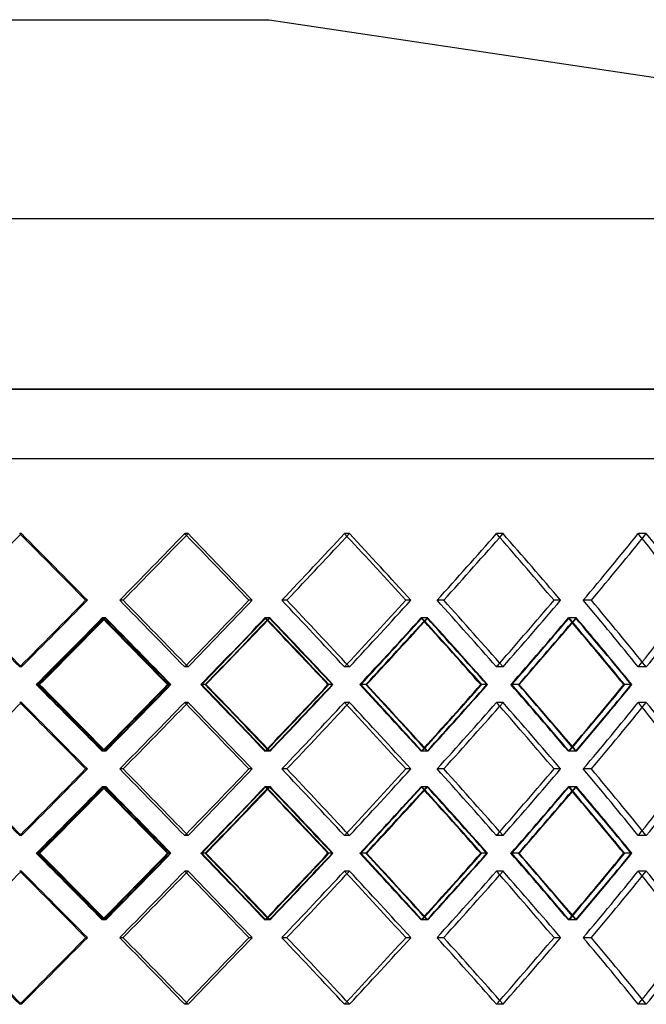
# Model space of a CAD drawing. Header units: millimetres. Extents: x -380 to 380, y -180 to 333.
# Tile 5 of 8: x 31 to 145, y 1 to 181. Entities that reach past the tile are written whole.
import ezdxf

# ---------------------------------------------------------------- set-up
doc = ezdxf.new("R2010")
doc.units = ezdxf.units.MM
doc.layers.add('HIDDEN', color=7, linetype='Continuous')
doc.layers.add('THICK', color=7, linetype='Continuous')

msp = doc.modelspace()

# ---------------------------------------------------------------- linework, layer by layer
at = {"layer": 'HIDDEN'}
for p, q in [((380, 113.14), (0, 113.14)), ((-243.75, 100.5), (243.75, 100.5)), ((30.86, 86.77), (30.55, 86.77)), ((30.86, 86.77), (30.55, 86.77)), ((61.24, 86.77), (60.62, 86.77)), ((61.24, 86.77), (60.62, 86.77)), ((90.65, 86.77), (89.73, 86.77)), ((90.65, 86.77), (89.73, 86.77)), ((118.63, 86.77), (117.43, 86.77)), ((118.63, 86.77), (117.43, 86.77)), ((144.74, 86.77), (143.27, 86.77)), ((144.74, 86.77), (143.27, 86.77)), ((42.88, 74.62), (42.57, 74.62)), ((49.39, 74.62), (48.77, 74.62)), ((49.39, 74.62), (48.77, 74.62)), ((72.94, 74.62), (72.31, 74.62)), ((79.24, 74.62), (78.32, 74.62)), ((79.24, 74.62), (78.32, 74.62)), ((101.84, 74.62), (100.92, 74.62)), ((107.84, 74.62), (106.63, 74.62)), ((107.84, 74.62), (106.63, 74.62)), ((129.14, 74.62), (127.93, 74.62)), ((134.73, 74.62), (133.26, 74.62)), ((134.73, 74.62), (133.26, 74.62)), ((46.22, 71.39), (45.6, 71.39)), ((46.07, 71.39), (45.75, 71.39)), ((76.17, 71.39), (75.25, 71.39)), ((76.02, 71.39), (75.4, 71.39)), ((104.92, 71.39), (103.71, 71.39)), ((104.78, 71.39), (103.85, 71.39)), ((132.01, 71.39), (130.54, 71.39)), ((131.88, 71.39), (130.67, 71.39)), ((30.86, 62.46), (30.55, 62.46)), ((30.86, 62.46), (30.55, 62.46)), ((61.24, 62.46), (60.62, 62.46)), ((61.24, 62.46), (60.62, 62.46)), ((90.65, 62.46), (89.73, 62.46)), ((90.65, 62.46), (89.73, 62.46)), ((118.63, 62.46), (117.43, 62.46)), ((118.63, 62.46), (117.43, 62.46)), ((144.74, 62.46), (143.27, 62.46)), ((144.74, 62.46), (143.27, 62.46)), ((34.07, 59.23), (33.56, 59.23)), ((34.07, 59.23), (33.75, 59.23)), ((58.1, 59.23), (57.48, 59.23)), ((64.36, 59.23), (63.55, 59.23)), ((64.36, 59.23), (63.74, 59.23)), ((87.64, 59.23), (86.72, 59.23)), ((93.65, 59.23), (92.55, 59.23)), ((93.65, 59.23), (92.73, 59.23)), ((115.79, 59.23), (114.59, 59.23)), ((121.45, 59.23), (120.08, 59.23)), ((121.45, 59.23), (120.25, 59.23)), ((142.12, 59.23), (140.65, 59.23)), ((30.86, 56), (30.55, 56)), ((30.86, 56), (30.55, 56)), ((61.24, 56), (60.62, 56)), ((61.24, 56), (60.62, 56)), ((90.65, 56), (89.73, 56)), ((90.65, 56), (89.73, 56)), ((118.63, 56), (117.43, 56)), ((118.63, 56), (117.43, 56)), ((144.74, 56), (143.27, 56)), ((144.74, 56), (143.27, 56)), ((46.22, 47.08), (45.6, 47.08)), ((46.07, 47.08), (45.75, 47.08)), ((76.17, 47.08), (75.25, 47.08)), ((76.02, 47.08), (75.4, 47.08)), ((104.92, 47.08), (103.71, 47.08)), ((104.78, 47.08), (103.85, 47.08)), ((132.01, 47.08), (130.54, 47.08)), ((131.88, 47.08), (130.67, 47.08)), ((42.88, 43.85), (42.57, 43.85)), ((49.39, 43.85), (48.77, 43.85)), ((49.39, 43.85), (48.77, 43.85)), ((72.94, 43.85), (72.31, 43.85)), ((79.24, 43.85), (78.32, 43.85)), ((79.24, 43.85), (78.32, 43.85)), ((101.84, 43.85), (100.92, 43.85)), ((107.84, 43.85), (106.63, 43.85)), ((107.84, 43.85), (106.63, 43.85)), ((129.14, 43.85), (127.93, 43.85)), ((134.73, 43.85), (133.26, 43.85)), ((134.73, 43.85), (133.26, 43.85)), ((46.22, 40.62), (45.6, 40.62)), ((46.07, 40.62), (45.75, 40.62)), ((76.17, 40.62), (75.25, 40.62)), ((76.02, 40.62), (75.4, 40.62)), ((104.92, 40.62), (103.71, 40.62)), ((104.78, 40.62), (103.85, 40.62)), ((132.01, 40.62), (130.54, 40.62)), ((131.88, 40.62), (130.67, 40.62)), ((30.86, 31.7), (30.55, 31.7)), ((30.86, 31.7), (30.55, 31.7)), ((61.24, 31.7), (60.62, 31.7)), ((61.24, 31.7), (60.62, 31.7)), ((90.65, 31.7), (89.73, 31.7)), ((90.65, 31.7), (89.73, 31.7)), ((118.63, 31.7), (117.43, 31.7)), ((118.63, 31.7), (117.43, 31.7)), ((144.74, 31.7), (143.27, 31.7)), ((144.74, 31.7), (143.27, 31.7)), ((34.07, 28.47), (33.56, 28.47)), ((34.07, 28.47), (33.75, 28.47)), ((58.1, 28.47), (57.48, 28.47)), ((64.36, 28.47), (63.55, 28.47)), ((64.36, 28.47), (63.74, 28.47)), ((87.64, 28.47), (86.72, 28.47)), ((93.65, 28.47), (92.55, 28.47)), ((93.65, 28.47), (92.73, 28.47)), ((115.79, 28.47), (114.59, 28.47)), ((121.45, 28.47), (120.08, 28.47)), ((121.45, 28.47), (120.25, 28.47)), ((142.12, 28.47), (140.65, 28.47)), ((30.86, 25.24), (30.55, 25.24)), ((30.86, 25.24), (30.55, 25.24)), ((61.24, 25.24), (60.62, 25.24)), ((61.24, 25.24), (60.62, 25.24)), ((90.65, 25.24), (89.73, 25.24)), ((90.65, 25.24), (89.73, 25.24)), ((118.63, 25.24), (117.43, 25.24)), ((118.63, 25.24), (117.43, 25.24)), ((144.74, 25.24), (143.27, 25.24)), ((144.74, 25.24), (143.27, 25.24)), ((46.22, 16.31), (45.6, 16.31)), ((46.07, 16.31), (45.75, 16.31)), ((76.17, 16.31), (75.25, 16.31)), ((76.02, 16.31), (75.4, 16.31)), ((104.92, 16.31), (103.71, 16.31)), ((104.78, 16.31), (103.85, 16.31)), ((132.01, 16.31), (130.54, 16.31)), ((131.88, 16.31), (130.67, 16.31)), ((42.88, 13.08), (42.57, 13.08)), ((49.39, 13.08), (48.77, 13.08)), ((49.39, 13.08), (48.77, 13.08)), ((72.94, 13.08), (72.31, 13.08)), ((79.24, 13.08), (78.32, 13.08)), ((79.24, 13.08), (78.32, 13.08)), ((101.84, 13.08), (100.92, 13.08)), ((107.84, 13.08), (106.63, 13.08)), ((107.84, 13.08), (106.63, 13.08)), ((129.14, 13.08), (127.93, 13.08)), ((134.73, 13.08), (133.26, 13.08)), ((134.73, 13.08), (133.26, 13.08)), ((30.86, 0.93), (30.55, 0.93)), ((30.86, 0.93), (30.55, 0.93)), ((61.24, 0.93), (60.62, 0.93)), ((61.24, 0.93), (60.62, 0.93)), ((90.65, 0.93), (89.73, 0.93)), ((90.65, 0.93), (89.73, 0.93)), ((118.63, 0.93), (117.43, 0.93)), ((118.63, 0.93), (117.43, 0.93)), ((144.74, 0.93), (143.27, 0.93)), ((144.74, 0.93), (143.27, 0.93))]:
    msp.add_line(p, q, dxfattribs=at)
for centre, major_axis, ratio, start_param, end_param in [((0, 86.77), (243.27, -243.27), 0.062915, 1.507317, 1.507964), ((0, 86.77), (245.76, -245.76), 0.062915, 1.458595, 1.507964), ((0, 86.77), (241.83, 241.83), 0.126329, -1.495008, -1.445133), ((0, 86.77), (241.83, 241.83), 0.126329, -1.495008, -1.445133), ((0, 86.77), (241.83, -241.83), 0.126329, 1.443816, 1.445133), ((0, 86.77), (244.31, -244.31), 0.126329, 1.395764, 1.445133), ((0, 86.77), (239.43, 239.43), 0.19076, -1.432177, -1.382301), ((0, 86.77), (239.43, 239.43), 0.19076, -1.432177, -1.382301), ((0, 86.77), (239.43, -239.43), 0.19076, 1.38027, 1.382301), ((0, 86.77), (241.89, -241.89), 0.19076, 1.332932, 1.382301), ((0, 86.77), (236.09, 236.09), 0.256756, -1.369345, -1.319469), ((0, 86.77), (236.09, 236.09), 0.256756, -1.369345, -1.319469), ((0, 86.77), (236.09, -236.09), 0.256756, 1.31665, 1.319469), ((0, 86.77), (238.51, -238.51), 0.256756, 1.2701, 1.319469), ((0, 86.77), (231.82, 231.82), 0.32492, -1.306513, -1.256637), ((0, 86.77), (231.82, 231.82), 0.32492, -1.306513, -1.256637), ((0, 86.77), (231.82, -231.82), 0.32492, 1.252911, 1.256637), ((0, 86.77), (234.2, -234.2), 0.32492, 1.207268, 1.256637), ((0, 62.46), (243.27, -243.27), 0.062915, 1.507964, 1.55784), ((0, 62.46), (245.76, 245.76), 0.062915, -1.507964, -1.458595), ((0, 62.46), (241.83, -241.83), 0.126329, 1.445133, 1.495008), ((0, 62.46), (241.83, -241.83), 0.126329, 1.445133, 1.495008), ((0, 62.46), (244.31, 244.31), 0.126329, -1.445133, -1.395764), ((0, 62.46), (239.43, -239.43), 0.19076, 1.382301, 1.432177), ((0, 62.46), (239.43, -239.43), 0.19076, 1.382301, 1.432177), ((0, 62.46), (241.89, 241.89), 0.19076, -1.382301, -1.332932), ((0, 62.46), (236.09, -236.09), 0.256756, 1.319469, 1.369345), ((0, 62.46), (236.09, -236.09), 0.256756, 1.319469, 1.369345), ((0, 62.46), (238.51, 238.51), 0.256756, -1.319469, -1.2701), ((0, 62.46), (231.82, -231.82), 0.32492, 1.256637, 1.306513), ((0, 62.46), (231.82, -231.82), 0.32492, 1.256637, 1.306513), ((0, 62.46), (234.2, 234.2), 0.32492, -1.256637, -1.207268), ((0, 86.77), (241.83, 241.83), 0.126329, -1.558341, -1.508286), ((0, 56), (243.27, 243.27), 0.062915, -1.494708, -1.444811), ((0, 56), (241.83, -241.83), 0.126329, 1.507309, 1.508286), ((0, 86.77), (243.27, -243.27), 0.062915, 1.444156, 1.444811), ((0, 86.77), (244.31, 244.31), 0.126329, -1.508931, -1.507644), ((0, 56), (244.31, -244.31), 0.126329, 1.458254, 1.507644), ((0, 86.77), (239.43, 239.43), 0.19076, -1.495509, -1.445454), ((0, 56), (241.83, 241.83), 0.126329, -1.431876, -1.38198), ((0, 56), (239.43, -239.43), 0.19076, 1.443789, 1.445454), ((0, 86.77), (241.83, -241.83), 0.126329, 1.380636, 1.38198), ((0, 86.77), (241.89, 241.89), 0.19076, -1.446781, -1.444812), ((0, 56), (241.89, -241.89), 0.19076, 1.395423, 1.444812), ((0, 86.77), (236.09, 236.09), 0.256756, -1.432677, -1.382622), ((0, 56), (239.43, 239.43), 0.19076, -1.369044, -1.319148), ((0, 56), (236.09, -236.09), 0.256756, 1.380211, 1.382622), ((0, 86.77), (239.43, -239.43), 0.19076, 1.317057, 1.319148), ((0, 86.77), (238.51, 238.51), 0.256756, -1.384688, -1.38198), ((0, 56), (238.51, -238.51), 0.256756, 1.332591, 1.38198), ((0, 86.77), (231.82, 231.82), 0.32492, -1.369845, -1.31979), ((0, 56), (236.09, 236.09), 0.256756, -1.306213, -1.256316), ((0, 56), (231.82, -231.82), 0.32492, 1.316538, 1.31979), ((0, 86.77), (236.09, -236.09), 0.256756, 1.253384, 1.256316), ((0, 86.77), (234.2, 234.2), 0.32492, -1.322689, -1.319148), ((0, 56), (234.2, -234.2), 0.32492, 1.269759, 1.319148), ((0, 62.46), (239.43, 239.43), 0.19076, -1.382301, -1.38027), ((0, 62.46), (236.09, 236.09), 0.256756, -1.319469, -1.31665), ((0, 62.46), (231.82, 231.82), 0.32492, -1.256637, -1.252911), ((0, 62.46), (243.27, 243.27), 0.062915, -1.507964, -1.507317), ((0, 62.46), (241.83, 241.83), 0.126329, -1.445133, -1.443816), ((0, 31.7), (241.83, -241.83), 0.126329, 1.508286, 1.558341), ((0, 62.46), (243.27, -243.27), 0.062915, 1.444811, 1.494708), ((0, 62.46), (244.31, 244.31), 0.126329, -1.507644, -1.458254), ((0, 31.7), (239.43, -239.43), 0.19076, 1.445454, 1.495509), ((0, 62.46), (241.83, -241.83), 0.126329, 1.38198, 1.431876), ((0, 62.46), (241.89, 241.89), 0.19076, -1.444812, -1.395423), ((0, 31.7), (236.09, -236.09), 0.256756, 1.382622, 1.432677), ((0, 62.46), (239.43, -239.43), 0.19076, 1.319148, 1.369044), ((0, 62.46), (238.51, 238.51), 0.256756, -1.38198, -1.332591), ((0, 31.7), (231.82, -231.82), 0.32492, 1.31979, 1.369845), ((0, 62.46), (236.09, -236.09), 0.256756, 1.256316, 1.306213), ((0, 62.46), (234.2, 234.2), 0.32492, -1.319148, -1.269759), ((0, 56), (243.27, -243.27), 0.062915, 1.507317, 1.507964), ((0, 56), (245.76, -245.76), 0.062915, 1.458595, 1.507964), ((0, 56), (241.83, 241.83), 0.126329, -1.495008, -1.445133), ((0, 56), (241.83, 241.83), 0.126329, -1.495008, -1.445133), ((0, 56), (241.83, -241.83), 0.126329, 1.443816, 1.445133), ((0, 56), (244.31, -244.31), 0.126329, 1.395764, 1.445133), ((0, 56), (239.43, 239.43), 0.19076, -1.432177, -1.382301), ((0, 56), (239.43, 239.43), 0.19076, -1.432177, -1.382301), ((0, 56), (239.43, -239.43), 0.19076, 1.38027, 1.382301), ((0, 56), (241.89, -241.89), 0.19076, 1.332932, 1.382301), ((0, 56), (236.09, 236.09), 0.256756, -1.369345, -1.319469), ((0, 56), (236.09, 236.09), 0.256756, -1.369345, -1.319469), ((0, 56), (236.09, -236.09), 0.256756, 1.31665, 1.319469), ((0, 56), (238.51, -238.51), 0.256756, 1.2701, 1.319469), ((0, 56), (231.82, 231.82), 0.32492, -1.306513, -1.256637), ((0, 56), (231.82, 231.82), 0.32492, -1.306513, -1.256637), ((0, 56), (231.82, -231.82), 0.32492, 1.252911, 1.256637), ((0, 56), (234.2, -234.2), 0.32492, 1.207268, 1.256637), ((0, 62.46), (241.83, 241.83), 0.126329, -1.508286, -1.507309), ((0, 31.7), (243.27, 243.27), 0.062915, -1.444811, -1.444156), ((0, 31.7), (244.31, -244.31), 0.126329, 1.507644, 1.508931), ((0, 62.46), (239.43, 239.43), 0.19076, -1.445454, -1.443789), ((0, 31.7), (241.83, 241.83), 0.126329, -1.38198, -1.380636), ((0, 31.7), (241.89, -241.89), 0.19076, 1.444812, 1.446781), ((0, 62.46), (236.09, 236.09), 0.256756, -1.382622, -1.380211), ((0, 31.7), (239.43, 239.43), 0.19076, -1.319148, -1.317057), ((0, 31.7), (238.51, -238.51), 0.256756, 1.38198, 1.384688), ((0, 62.46), (231.82, 231.82), 0.32492, -1.31979, -1.316538), ((0, 31.7), (236.09, 236.09), 0.256756, -1.256316, -1.253384), ((0, 31.7), (234.2, -234.2), 0.32492, 1.319148, 1.322689), ((0, 31.7), (243.27, -243.27), 0.062915, 1.507964, 1.55784), ((0, 31.7), (245.76, 245.76), 0.062915, -1.507964, -1.458595), ((0, 31.7), (241.83, -241.83), 0.126329, 1.445133, 1.495008), ((0, 31.7), (241.83, -241.83), 0.126329, 1.445133, 1.495008), ((0, 31.7), (244.31, 244.31), 0.126329, -1.445133, -1.395764), ((0, 31.7), (239.43, -239.43), 0.19076, 1.382301, 1.432177), ((0, 31.7), (239.43, -239.43), 0.19076, 1.382301, 1.432177), ((0, 31.7), (241.89, 241.89), 0.19076, -1.382301, -1.332932), ((0, 31.7), (236.09, -236.09), 0.256756, 1.319469, 1.369345), ((0, 31.7), (236.09, -236.09), 0.256756, 1.319469, 1.369345), ((0, 31.7), (238.51, 238.51), 0.256756, -1.319469, -1.2701), ((0, 31.7), (231.82, -231.82), 0.32492, 1.256637, 1.306513), ((0, 31.7), (231.82, -231.82), 0.32492, 1.256637, 1.306513), ((0, 31.7), (234.2, 234.2), 0.32492, -1.256637, -1.207268), ((0, 56), (241.83, 241.83), 0.126329, -1.558341, -1.508286), ((0, 25.24), (243.27, 243.27), 0.062915, -1.494708, -1.444811), ((0, 25.24), (241.83, -241.83), 0.126329, 1.507309, 1.508286), ((0, 56), (243.27, -243.27), 0.062915, 1.444156, 1.444811), ((0, 56), (244.31, 244.31), 0.126329, -1.508931, -1.507644), ((0, 25.24), (244.31, -244.31), 0.126329, 1.458254, 1.507644), ((0, 56), (239.43, 239.43), 0.19076, -1.495509, -1.445454), ((0, 25.24), (241.83, 241.83), 0.126329, -1.431876, -1.38198), ((0, 25.24), (239.43, -239.43), 0.19076, 1.443789, 1.445454), ((0, 56), (241.83, -241.83), 0.126329, 1.380636, 1.38198), ((0, 56), (241.89, 241.89), 0.19076, -1.446781, -1.444812), ((0, 25.24), (241.89, -241.89), 0.19076, 1.395423, 1.444812), ((0, 56), (236.09, 236.09), 0.256756, -1.432677, -1.382622), ((0, 25.24), (239.43, 239.43), 0.19076, -1.369044, -1.319148), ((0, 25.24), (236.09, -236.09), 0.256756, 1.380211, 1.382622), ((0, 56), (239.43, -239.43), 0.19076, 1.317057, 1.319148), ((0, 56), (238.51, 238.51), 0.256756, -1.384688, -1.38198), ((0, 25.24), (238.51, -238.51), 0.256756, 1.332591, 1.38198), ((0, 56), (231.82, 231.82), 0.32492, -1.369845, -1.31979), ((0, 25.24), (236.09, 236.09), 0.256756, -1.306213, -1.256316), ((0, 25.24), (231.82, -231.82), 0.32492, 1.316538, 1.31979), ((0, 56), (236.09, -236.09), 0.256756, 1.253384, 1.256316), ((0, 56), (234.2, 234.2), 0.32492, -1.322689, -1.319148), ((0, 25.24), (234.2, -234.2), 0.32492, 1.269759, 1.319148), ((0, 31.7), (236.09, 236.09), 0.256756, -1.319469, -1.31665), ((0, 31.7), (231.82, 231.82), 0.32492, -1.256637, -1.252911), ((0, 31.7), (243.27, 243.27), 0.062915, -1.507964, -1.507317), ((0, 31.7), (241.83, 241.83), 0.126329, -1.445133, -1.443816), ((0, 31.7), (239.43, 239.43), 0.19076, -1.382301, -1.38027), ((0, 0.93), (241.83, -241.83), 0.126329, 1.508286, 1.558341), ((0, 31.7), (243.27, -243.27), 0.062915, 1.444811, 1.494708), ((0, 31.7), (244.31, 244.31), 0.126329, -1.507644, -1.458254), ((0, 0.93), (239.43, -239.43), 0.19076, 1.445454, 1.495509), ((0, 31.7), (241.83, -241.83), 0.126329, 1.38198, 1.431876), ((0, 31.7), (241.89, 241.89), 0.19076, -1.444812, -1.395423), ((0, 0.93), (236.09, -236.09), 0.256756, 1.382622, 1.432677), ((0, 31.7), (239.43, -239.43), 0.19076, 1.319148, 1.369044), ((0, 31.7), (238.51, 238.51), 0.256756, -1.38198, -1.332591), ((0, 0.93), (231.82, -231.82), 0.32492, 1.31979, 1.369845), ((0, 31.7), (236.09, -236.09), 0.256756, 1.256316, 1.306213), ((0, 31.7), (234.2, 234.2), 0.32492, -1.319148, -1.269759), ((0, 25.24), (243.27, -243.27), 0.062915, 1.507317, 1.507964), ((0, 25.24), (245.76, -245.76), 0.062915, 1.458595, 1.507964), ((0, 25.24), (241.83, 241.83), 0.126329, -1.495008, -1.445133), ((0, 25.24), (241.83, 241.83), 0.126329, -1.495008, -1.445133), ((0, 25.24), (241.83, -241.83), 0.126329, 1.443816, 1.445133), ((0, 25.24), (244.31, -244.31), 0.126329, 1.395764, 1.445133), ((0, 25.24), (239.43, 239.43), 0.19076, -1.432177, -1.382301), ((0, 25.24), (239.43, 239.43), 0.19076, -1.432177, -1.382301), ((0, 25.24), (239.43, -239.43), 0.19076, 1.38027, 1.382301), ((0, 25.24), (241.89, -241.89), 0.19076, 1.332932, 1.382301), ((0, 25.24), (236.09, 236.09), 0.256756, -1.369345, -1.319469), ((0, 25.24), (236.09, 236.09), 0.256756, -1.369345, -1.319469), ((0, 25.24), (236.09, -236.09), 0.256756, 1.31665, 1.319469), ((0, 25.24), (238.51, -238.51), 0.256756, 1.2701, 1.319469), ((0, 25.24), (231.82, 231.82), 0.32492, -1.306513, -1.256637), ((0, 25.24), (231.82, 231.82), 0.32492, -1.306513, -1.256637), ((0, 25.24), (231.82, -231.82), 0.32492, 1.252911, 1.256637), ((0, 25.24), (234.2, -234.2), 0.32492, 1.207268, 1.256637), ((0, 31.7), (241.83, 241.83), 0.126329, -1.508286, -1.507309), ((0, 0.93), (243.27, 243.27), 0.062915, -1.444811, -1.444156), ((0, 0.93), (244.31, -244.31), 0.126329, 1.507644, 1.508931), ((0, 31.7), (239.43, 239.43), 0.19076, -1.445454, -1.443789), ((0, 0.93), (241.83, 241.83), 0.126329, -1.38198, -1.380636), ((0, 0.93), (241.89, -241.89), 0.19076, 1.444812, 1.446781), ((0, 31.7), (236.09, 236.09), 0.256756, -1.382622, -1.380211), ((0, 0.93), (239.43, 239.43), 0.19076, -1.319148, -1.317057), ((0, 0.93), (238.51, -238.51), 0.256756, 1.38198, 1.384688), ((0, 31.7), (231.82, 231.82), 0.32492, -1.31979, -1.316538), ((0, 0.93), (236.09, 236.09), 0.256756, -1.256316, -1.253384), ((0, 0.93), (234.2, -234.2), 0.32492, 1.319148, 1.322689), ((0, 0.93), (243.27, -243.27), 0.062915, 1.507964, 1.55784), ((0, 0.93), (245.76, 245.76), 0.062915, -1.507964, -1.458595), ((0, 0.93), (241.83, -241.83), 0.126329, 1.445133, 1.495008), ((0, 0.93), (241.83, -241.83), 0.126329, 1.445133, 1.495008), ((0, 0.93), (244.31, 244.31), 0.126329, -1.445133, -1.395764), ((0, 0.93), (239.43, -239.43), 0.19076, 1.382301, 1.432177), ((0, 0.93), (239.43, -239.43), 0.19076, 1.382301, 1.432177), ((0, 0.93), (241.89, 241.89), 0.19076, -1.382301, -1.332932), ((0, 0.93), (236.09, -236.09), 0.256756, 1.319469, 1.369345), ((0, 0.93), (236.09, -236.09), 0.256756, 1.319469, 1.369345), ((0, 0.93), (238.51, 238.51), 0.256756, -1.319469, -1.2701), ((0, 0.93), (231.82, -231.82), 0.32492, 1.256637, 1.306513), ((0, 0.93), (231.82, -231.82), 0.32492, 1.256637, 1.306513), ((0, 0.93), (234.2, 234.2), 0.32492, -1.256637, -1.207268), ((0, 0.93), (231.82, 231.82), 0.32492, -1.256637, -1.252911), ((0, 0.93), (243.27, 243.27), 0.062915, -1.507964, -1.507317), ((0, 0.93), (241.83, 241.83), 0.126329, -1.445133, -1.443816), ((0, 0.93), (239.43, 239.43), 0.19076, -1.382301, -1.38027), ((0, 0.93), (236.09, 236.09), 0.256756, -1.319469, -1.31665)]:
    msp.add_ellipse(centre, major_axis=major_axis, ratio=ratio, start_param=start_param, end_param=end_param, dxfattribs=at)
at = {"layer": 'THICK'}
for p, q in [((-76, 180.5), (76, 180.5)), ((76, 180.5), (317.8, 144.24)), ((0, 144.24), (348.9, 144.24)), ((0, 113.14), (380, 113.14)), ((-380, 100.5), (380, 100.5)), ((42.88, 74.62), (42.57, 74.62)), ((72.94, 74.62), (72.31, 74.62)), ((101.84, 74.62), (100.92, 74.62)), ((129.14, 74.62), (127.93, 74.62)), ((34.19, 59.23), (34.07, 59.23)), ((57.99, 59.23), (57.67, 59.23)), ((64.48, 59.23), (64.36, 59.23)), ((87.53, 59.23), (86.9, 59.23)), ((93.76, 59.23), (93.65, 59.23)), ((115.68, 59.23), (114.76, 59.23)), ((121.56, 59.23), (121.45, 59.23)), ((142.02, 59.23), (140.81, 59.23)), ((42.88, 43.85), (42.57, 43.85)), ((72.94, 43.85), (72.31, 43.85)), ((101.84, 43.85), (100.92, 43.85)), ((129.14, 43.85), (127.93, 43.85)), ((34.19, 28.47), (34.07, 28.47)), ((57.99, 28.47), (57.67, 28.47)), ((64.48, 28.47), (64.36, 28.47)), ((87.53, 28.47), (86.9, 28.47)), ((93.76, 28.47), (93.65, 28.47)), ((115.68, 28.47), (114.76, 28.47)), ((121.56, 28.47), (121.45, 28.47)), ((142.02, 28.47), (140.81, 28.47)), ((42.88, 13.08), (42.57, 13.08)), ((72.94, 13.08), (72.31, 13.08)), ((101.84, 13.08), (100.92, 13.08)), ((129.14, 13.08), (127.93, 13.08))]:
    msp.add_line(p, q, dxfattribs=at)
for centre, major_axis, ratio, start_param, end_param in [((0, 86.77), (245.76, 245.76), 0.062915, -1.557334, -1.507964), ((0, 86.77), (243.27, -243.27), 0.062915, 1.458089, 1.507317), ((0, 86.77), (245.76, -245.76), 0.062915, 1.458595, 1.507964), ((0, 86.77), (244.31, 244.31), 0.126329, -1.494502, -1.445133), ((0, 86.77), (241.83, -241.83), 0.126329, 1.395257, 1.443816), ((0, 86.77), (244.31, -244.31), 0.126329, 1.395764, 1.445133), ((0, 86.77), (241.89, 241.89), 0.19076, -1.43167, -1.382301), ((0, 86.77), (239.43, -239.43), 0.19076, 1.332425, 1.38027), ((0, 86.77), (241.89, -241.89), 0.19076, 1.332932, 1.382301), ((0, 86.77), (238.51, 238.51), 0.256756, -1.368838, -1.319469), ((0, 86.77), (238.51, -238.51), 0.256756, 1.2701, 1.319469), ((0, 86.77), (234.2, 234.2), 0.32492, -1.306006, -1.256637), ((0, 86.77), (236.09, -236.09), 0.256756, 1.269593, 1.31665), ((0, 86.77), (231.82, -231.82), 0.32492, 1.206761, 1.252911), ((0, 62.46), (245.76, -245.76), 0.062915, 1.507964, 1.557334), ((0, 62.46), (243.27, 243.27), 0.062915, -1.507317, -1.458089), ((0, 62.46), (245.76, 245.76), 0.062915, -1.507964, -1.458595), ((0, 62.46), (244.31, -244.31), 0.126329, 1.445133, 1.494502), ((0, 62.46), (241.83, 241.83), 0.126329, -1.443816, -1.395257), ((0, 62.46), (244.31, 244.31), 0.126329, -1.445133, -1.395764), ((0, 62.46), (241.89, -241.89), 0.19076, 1.382301, 1.43167), ((0, 62.46), (239.43, 239.43), 0.19076, -1.38027, -1.332425), ((0, 62.46), (241.89, 241.89), 0.19076, -1.382301, -1.332932), ((0, 62.46), (238.51, -238.51), 0.256756, 1.319469, 1.368838), ((0, 62.46), (236.09, 236.09), 0.256756, -1.31665, -1.269593), ((0, 62.46), (238.51, 238.51), 0.256756, -1.319469, -1.2701), ((0, 62.46), (234.2, -234.2), 0.32492, 1.256637, 1.306006), ((0, 62.46), (231.82, 231.82), 0.32492, -1.252911, -1.206761), ((0, 56), (245.76, 245.76), 0.062915, -1.494843, -1.445453), ((0, 86.77), (244.31, 244.31), 0.126329, -1.557186, -1.508931), ((0, 56), (241.83, -241.83), 0.126329, 1.458389, 1.507309), ((0, 86.77), (243.27, -243.27), 0.062915, 1.394757, 1.444156), ((0, 86.77), (245.76, -245.76), 0.062915, 1.395911, 1.445453), ((0, 56), (244.31, 244.31), 0.126329, -1.432011, -1.382622), ((0, 86.77), (241.89, 241.89), 0.19076, -1.494354, -1.446781), ((0, 56), (239.43, -239.43), 0.19076, 1.395557, 1.443789), ((0, 86.77), (241.83, -241.83), 0.126329, 1.331925, 1.380636), ((0, 86.77), (244.31, -244.31), 0.126329, 1.333079, 1.382622), ((0, 56), (241.89, 241.89), 0.19076, -1.369179, -1.31979), ((0, 86.77), (238.51, 238.51), 0.256756, -1.431523, -1.384688), ((0, 56), (236.09, -236.09), 0.256756, 1.332725, 1.380211), ((0, 86.77), (239.43, -239.43), 0.19076, 1.269093, 1.317057), ((0, 86.77), (241.89, -241.89), 0.19076, 1.270247, 1.31979), ((0, 56), (238.51, 238.51), 0.256756, -1.306347, -1.256958), ((0, 86.77), (234.2, 234.2), 0.32492, -1.368691, -1.322689), ((0, 56), (231.82, -231.82), 0.32492, 1.269893, 1.316538), ((0, 86.77), (236.09, -236.09), 0.256756, 1.206261, 1.253384), ((0, 86.77), (238.51, -238.51), 0.256756, 1.207415, 1.256958), ((0, 62.46), (245.76, -245.76), 0.062915, 1.445453, 1.494843), ((0, 31.7), (244.31, -244.31), 0.126329, 1.508931, 1.557186), ((0, 62.46), (241.83, 241.83), 0.126329, -1.507309, -1.458389), ((0, 31.7), (243.27, 243.27), 0.062915, -1.444156, -1.394757), ((0, 31.7), (245.76, 245.76), 0.062915, -1.445453, -1.395911), ((0, 62.46), (244.31, -244.31), 0.126329, 1.382622, 1.432011), ((0, 31.7), (241.89, -241.89), 0.19076, 1.446781, 1.494354), ((0, 62.46), (239.43, 239.43), 0.19076, -1.443789, -1.395557), ((0, 31.7), (241.83, 241.83), 0.126329, -1.380636, -1.331925), ((0, 31.7), (244.31, 244.31), 0.126329, -1.382622, -1.333079), ((0, 62.46), (241.89, -241.89), 0.19076, 1.31979, 1.369179), ((0, 31.7), (238.51, -238.51), 0.256756, 1.384688, 1.431523), ((0, 62.46), (236.09, 236.09), 0.256756, -1.380211, -1.332725), ((0, 31.7), (239.43, 239.43), 0.19076, -1.317057, -1.269093), ((0, 31.7), (241.89, 241.89), 0.19076, -1.31979, -1.270247), ((0, 62.46), (238.51, -238.51), 0.256756, 1.256958, 1.306347), ((0, 31.7), (234.2, -234.2), 0.32492, 1.322689, 1.368691), ((0, 62.46), (231.82, 231.82), 0.32492, -1.316538, -1.269893), ((0, 31.7), (236.09, 236.09), 0.256756, -1.253384, -1.206261), ((0, 31.7), (238.51, 238.51), 0.256756, -1.256958, -1.207415), ((0, 56), (245.76, 245.76), 0.062915, -1.557334, -1.507964), ((0, 56), (243.27, -243.27), 0.062915, 1.458089, 1.507317), ((0, 56), (245.76, -245.76), 0.062915, 1.458595, 1.507964), ((0, 56), (244.31, 244.31), 0.126329, -1.494502, -1.445133), ((0, 56), (241.83, -241.83), 0.126329, 1.395257, 1.443816), ((0, 56), (244.31, -244.31), 0.126329, 1.395764, 1.445133), ((0, 56), (241.89, 241.89), 0.19076, -1.43167, -1.382301), ((0, 56), (241.89, -241.89), 0.19076, 1.332932, 1.382301), ((0, 56), (238.51, 238.51), 0.256756, -1.368838, -1.319469), ((0, 56), (238.51, -238.51), 0.256756, 1.2701, 1.319469), ((0, 56), (234.2, 234.2), 0.32492, -1.306006, -1.256637), ((0, 56), (239.43, -239.43), 0.19076, 1.332425, 1.38027), ((0, 56), (236.09, -236.09), 0.256756, 1.269593, 1.31665), ((0, 56), (231.82, -231.82), 0.32492, 1.206761, 1.252911), ((0, 31.7), (245.76, -245.76), 0.062915, 1.507964, 1.557334), ((0, 31.7), (243.27, 243.27), 0.062915, -1.507317, -1.458089), ((0, 31.7), (245.76, 245.76), 0.062915, -1.507964, -1.458595), ((0, 31.7), (244.31, -244.31), 0.126329, 1.445133, 1.494502), ((0, 31.7), (241.83, 241.83), 0.126329, -1.443816, -1.395257), ((0, 31.7), (244.31, 244.31), 0.126329, -1.445133, -1.395764), ((0, 31.7), (241.89, -241.89), 0.19076, 1.382301, 1.43167), ((0, 31.7), (239.43, 239.43), 0.19076, -1.38027, -1.332425), ((0, 31.7), (241.89, 241.89), 0.19076, -1.382301, -1.332932), ((0, 31.7), (238.51, -238.51), 0.256756, 1.319469, 1.368838), ((0, 31.7), (236.09, 236.09), 0.256756, -1.31665, -1.269593), ((0, 31.7), (238.51, 238.51), 0.256756, -1.319469, -1.2701), ((0, 31.7), (234.2, -234.2), 0.32492, 1.256637, 1.306006), ((0, 31.7), (231.82, 231.82), 0.32492, -1.252911, -1.206761), ((0, 25.24), (245.76, 245.76), 0.062915, -1.494843, -1.445453), ((0, 56), (244.31, 244.31), 0.126329, -1.557186, -1.508931), ((0, 25.24), (241.83, -241.83), 0.126329, 1.458389, 1.507309), ((0, 56), (243.27, -243.27), 0.062915, 1.394757, 1.444156), ((0, 56), (245.76, -245.76), 0.062915, 1.395911, 1.445453), ((0, 25.24), (244.31, 244.31), 0.126329, -1.432011, -1.382622), ((0, 56), (241.89, 241.89), 0.19076, -1.494354, -1.446781), ((0, 25.24), (239.43, -239.43), 0.19076, 1.395557, 1.443789), ((0, 56), (241.83, -241.83), 0.126329, 1.331925, 1.380636), ((0, 56), (244.31, -244.31), 0.126329, 1.333079, 1.382622), ((0, 25.24), (241.89, 241.89), 0.19076, -1.369179, -1.31979), ((0, 56), (238.51, 238.51), 0.256756, -1.431523, -1.384688), ((0, 25.24), (236.09, -236.09), 0.256756, 1.332725, 1.380211), ((0, 56), (239.43, -239.43), 0.19076, 1.269093, 1.317057), ((0, 56), (241.89, -241.89), 0.19076, 1.270247, 1.31979), ((0, 25.24), (238.51, 238.51), 0.256756, -1.306347, -1.256958), ((0, 56), (234.2, 234.2), 0.32492, -1.368691, -1.322689), ((0, 25.24), (231.82, -231.82), 0.32492, 1.269893, 1.316538), ((0, 56), (236.09, -236.09), 0.256756, 1.206261, 1.253384), ((0, 56), (238.51, -238.51), 0.256756, 1.207415, 1.256958), ((0, 31.7), (245.76, -245.76), 0.062915, 1.445453, 1.494843), ((0, 0.93), (244.31, -244.31), 0.126329, 1.508931, 1.557186), ((0, 31.7), (241.83, 241.83), 0.126329, -1.507309, -1.458389), ((0, 0.93), (243.27, 243.27), 0.062915, -1.444156, -1.394757), ((0, 0.93), (245.76, 245.76), 0.062915, -1.445453, -1.395911), ((0, 31.7), (244.31, -244.31), 0.126329, 1.382622, 1.432011), ((0, 0.93), (241.89, -241.89), 0.19076, 1.446781, 1.494354), ((0, 31.7), (239.43, 239.43), 0.19076, -1.443789, -1.395557), ((0, 0.93), (241.83, 241.83), 0.126329, -1.380636, -1.331925), ((0, 0.93), (244.31, 244.31), 0.126329, -1.382622, -1.333079), ((0, 31.7), (241.89, -241.89), 0.19076, 1.31979, 1.369179), ((0, 0.93), (238.51, -238.51), 0.256756, 1.384688, 1.431523), ((0, 31.7), (236.09, 236.09), 0.256756, -1.380211, -1.332725), ((0, 0.93), (239.43, 239.43), 0.19076, -1.317057, -1.269093), ((0, 0.93), (241.89, 241.89), 0.19076, -1.31979, -1.270247), ((0, 31.7), (238.51, -238.51), 0.256756, 1.256958, 1.306347), ((0, 0.93), (234.2, -234.2), 0.32492, 1.322689, 1.368691), ((0, 31.7), (231.82, 231.82), 0.32492, -1.316538, -1.269893), ((0, 0.93), (236.09, 236.09), 0.256756, -1.253384, -1.206261), ((0, 0.93), (238.51, 238.51), 0.256756, -1.256958, -1.207415), ((0, 25.24), (245.76, 245.76), 0.062915, -1.557334, -1.507964), ((0, 25.24), (245.76, -245.76), 0.062915, 1.458595, 1.507964), ((0, 25.24), (244.31, 244.31), 0.126329, -1.494502, -1.445133), ((0, 25.24), (244.31, -244.31), 0.126329, 1.395764, 1.445133), ((0, 25.24), (241.89, 241.89), 0.19076, -1.43167, -1.382301), ((0, 25.24), (241.89, -241.89), 0.19076, 1.332932, 1.382301), ((0, 25.24), (238.51, 238.51), 0.256756, -1.368838, -1.319469), ((0, 25.24), (238.51, -238.51), 0.256756, 1.2701, 1.319469), ((0, 25.24), (234.2, 234.2), 0.32492, -1.306006, -1.256637), ((0, 25.24), (243.27, -243.27), 0.062915, 1.458089, 1.507317), ((0, 25.24), (241.83, -241.83), 0.126329, 1.395257, 1.443816), ((0, 25.24), (239.43, -239.43), 0.19076, 1.332425, 1.38027), ((0, 25.24), (236.09, -236.09), 0.256756, 1.269593, 1.31665), ((0, 25.24), (231.82, -231.82), 0.32492, 1.206761, 1.252911), ((0, 0.93), (245.76, -245.76), 0.062915, 1.507964, 1.557334), ((0, 0.93), (243.27, 243.27), 0.062915, -1.507317, -1.458089), ((0, 0.93), (245.76, 245.76), 0.062915, -1.507964, -1.458595), ((0, 0.93), (244.31, -244.31), 0.126329, 1.445133, 1.494502), ((0, 0.93), (241.83, 241.83), 0.126329, -1.443816, -1.395257), ((0, 0.93), (244.31, 244.31), 0.126329, -1.445133, -1.395764), ((0, 0.93), (241.89, -241.89), 0.19076, 1.382301, 1.43167), ((0, 0.93), (239.43, 239.43), 0.19076, -1.38027, -1.332425), ((0, 0.93), (241.89, 241.89), 0.19076, -1.382301, -1.332932), ((0, 0.93), (238.51, -238.51), 0.256756, 1.319469, 1.368838), ((0, 0.93), (236.09, 236.09), 0.256756, -1.31665, -1.269593), ((0, 0.93), (238.51, 238.51), 0.256756, -1.319469, -1.2701), ((0, 0.93), (234.2, -234.2), 0.32492, 1.256637, 1.306006), ((0, 0.93), (231.82, 231.82), 0.32492, -1.252911, -1.206761)]:
    msp.add_ellipse(centre, major_axis=major_axis, ratio=ratio, start_param=start_param, end_param=end_param, dxfattribs=at)

doc.saveas('drawing.dxf')
